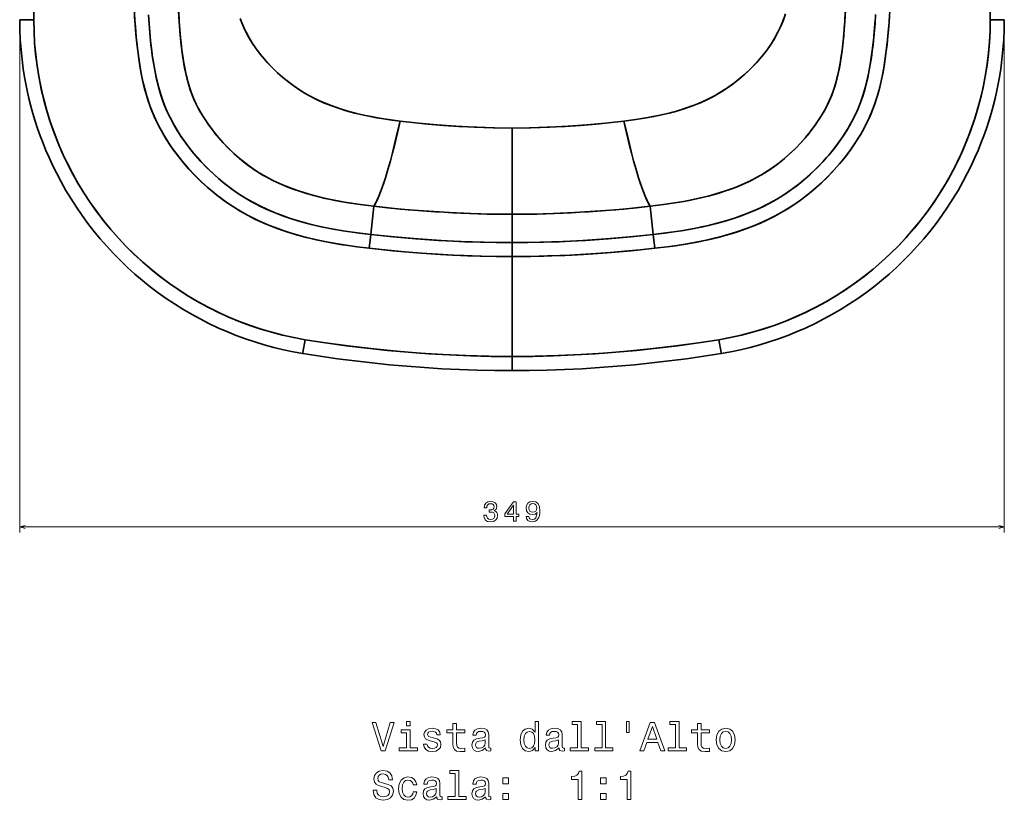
# Model space of a CAD drawing. Extents: x 420 to 1829, y -6 to 1573.
# Tile 1 of 6: x 420 to 769, y -6 to 271. Entities that reach past the tile are written whole.
import ezdxf

# ---------------------------------------------------------------- set-up
doc = ezdxf.new("R2010")
doc.units = 0

msp = doc.modelspace()

# ---------------------------------------------------------------- linework, layer by layer
at = {"color": 7, "lineweight": 35}
for p, q in [((424.94, 270.84), (424.94, 695.5)), ((764.06, 695.5), (764.06, 270.84)), ((594.5, 201.84), (594.5, 232.42)), ((594.5, 232.42), (594.5, 201.84)), ((594.5, 186.87), (594.5, 151.42)), ((594.5, 151.42), (594.5, 186.87))]:
    msp.add_line(p, q, dxfattribs=at)
at = {"color": 7, "lineweight": 35, "ltscale": 0.124994}
for p, q in [((419.94, 270.84), (424.94, 270.84)), ((764.06, 270.84), (769.06, 270.84))]:
    msp.add_line(p, q, dxfattribs=at)
at = {"color": 7, "lineweight": 13}
for p, q in [((419.94, 268.84), (419.94, 89.01)), ((769.06, 268.84), (769.06, 89.01)), ((419.94, 91.01), (769.06, 91.01))]:
    msp.add_line(p, q, dxfattribs=at)
at = {"color": 7, "lineweight": 35, "ltscale": 0.25184}
for p, q in [((544.41, 194.68), (545.54, 204.69)), ((644.59, 194.68), (643.46, 204.69))]:
    msp.add_line(p, q, dxfattribs=at)
at = {"color": 7, "lineweight": 35, "ltscale": 0.251841}
for p, q in [((545.54, 204.69), (544.41, 194.68)), ((643.46, 204.69), (644.59, 194.68))]:
    msp.add_line(p, q, dxfattribs=at)
at = {"color": 7, "lineweight": 35, "ltscale": 0.251126}
msp.add_line((594.5, 201.84), (594.5, 191.79), dxfattribs=at)
msp.add_line((594.5, 201.84), (594.5, 191.79), dxfattribs=at)
at = {"color": 7, "lineweight": 35, "ltscale": 0.123124}
for p, q in [((544.41, 194.68), (543.87, 189.79)), ((645.13, 189.79), (644.59, 194.68))]:
    msp.add_line(p, q, dxfattribs=at)
at = {"color": 7, "lineweight": 35, "ltscale": 0.12307}
for p, q in [((543.87, 189.79), (544.41, 194.68)), ((644.59, 194.68), (645.13, 189.79))]:
    msp.add_line(p, q, dxfattribs=at)
at = {"color": 7, "lineweight": 35, "ltscale": 0.123101}
for p, q in [((594.5, 191.79), (594.5, 186.87)), ((594.5, 186.87), (594.5, 191.79))]:
    msp.add_line(p, q, dxfattribs=at)
at = {"color": 7, "lineweight": 35, "ltscale": 0.000117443}
msp.add_line((520.34, 152.53), (520.34, 152.53), dxfattribs=at)
msp.add_line((520.34, 152.53), (520.34, 152.53), dxfattribs=at)
at = {"color": 7, "lineweight": 35, "ltscale": 0.125}
for p, q in [((594.5, 146.42), (594.5, 151.42)), ((594.5, 151.42), (594.5, 146.42))]:
    msp.add_line(p, q, dxfattribs=at)
at = {"color": 7, "lineweight": 35}
for points in [[(477.11, 423.35), (476.3, 341.11), (476.05, 314.41), (475.95, 301.69), (475.92, 293.79), (475.93, 289.81), (476.02, 282.26), (476.13, 278.05), (476.3, 273.87), (476.5, 270.25)], [(476.5, 270.25), (476.31, 273.64), (476.17, 277.02), (476.06, 280.62), (475.99, 284.22), (475.94, 288.76), (475.92, 293.38), (475.96, 302.6), (476.12, 322.54), (476.62, 374.27), (477.11, 423.35)], [(712.5, 270.25), (712.69, 273.64), (712.83, 277.02), (712.94, 280.62), (713.01, 284.22), (713.06, 288.76), (713.08, 293.38), (713.04, 302.6), (712.88, 322.54), (712.38, 374.27), (711.89, 423.35)], [(712.5, 270.25), (712.72, 274.22), (712.94, 280.38), (713.04, 286.59), (713.08, 294.32), (713.03, 305), (712.87, 324.29), (712.61, 350.87), (711.89, 423.35)], [(543.87, 189.79), (539.44, 190.32), (535.73, 190.84), (532.02, 191.43), (528, 192.17), (523.72, 193.1), (521.48, 193.65), (517.86, 194.64), (514.64, 195.63), (512.37, 196.41), (508.92, 197.71), (508.55, 197.85), (505.25, 199.27), (503.61, 200.04), (501.99, 200.84), (499.44, 202.21), (497.93, 203.07), (496.45, 203.98), (494.99, 204.92), (493.55, 205.9), (491, 207.74), (489.76, 208.7), (488.14, 210.01), (486.56, 211.37), (484.34, 213.4), (482.1, 215.61), (479.96, 217.89), (478.5, 219.55), (477.09, 221.25), (475.44, 223.37), (474.53, 224.6), (472.83, 227.06), (471.13, 229.77), (469.61, 232.45), (468.69, 234.24), (467.59, 236.59), (466.86, 238.33), (466.18, 240.08), (465.38, 242.42), (464.65, 244.86), (464.25, 246.36), (463.53, 249.4), (462.92, 252.44), (462.5, 254.84), (462.14, 257.2), (461.6, 261.45), (461.16, 265.7), (460.76, 270.82), (460.44, 276.76)], [(728.53, 276.07), (728.18, 270.01), (727.79, 265.19), (727.47, 262.06), (727.1, 258.93), (726.53, 255.05), (726.05, 252.26), (725.4, 249.09), (724.64, 245.93), (723.98, 243.59), (723.14, 240.97), (722.08, 238.16), (721.35, 236.45), (720.57, 234.76), (719.58, 232.8), (718.01, 230), (717.06, 228.45), (716.08, 226.93), (714.57, 224.74), (712.79, 222.35), (711.55, 220.81), (709.72, 218.65), (707.82, 216.57), (706.08, 214.78), (704.28, 213.04), (702.38, 211.32), (700.86, 210.01), (699.3, 208.75), (696.79, 206.85), (694.45, 205.21), (692.04, 203.67), (689.94, 202.42), (687.8, 201.25), (685.95, 200.31), (683.26, 199.05), (680.54, 197.89), (678.35, 197.03), (674.83, 195.79), (672.22, 194.96), (669.92, 194.29), (667.62, 193.67), (664.03, 192.81), (659.68, 191.92), (656.62, 191.37), (653.09, 190.81), (649.56, 190.32), (645.13, 189.79)], [(544.41, 194.68), (539.67, 195.26), (535.35, 195.88), (531.05, 196.6), (526.96, 197.42), (523.28, 198.27), (519.94, 199.17), (516.62, 200.17), (513.51, 201.23), (510.55, 202.36), (507.79, 203.53), (505.07, 204.8), (502.56, 206.11), (500.02, 207.57), (497.54, 209.13), (495.14, 210.8), (493.51, 212.02), (491.35, 213.75), (489.25, 215.57), (487.22, 217.46), (485.54, 219.13), (483.92, 220.85), (482.35, 222.62), (480.54, 224.82), (478.84, 227.05), (477.23, 229.34), (475.76, 231.62), (474.43, 233.9), (473.24, 236.15), (472.15, 238.46), (471.21, 240.7), (470.6, 242.35), (470.04, 244.03), (469.51, 245.77), (469.04, 247.52), (468.32, 250.54), (467.72, 253.57), (467.34, 255.74), (466.97, 258.18), (466.65, 260.63), (466.34, 263.4), (466.07, 266.17), (465.8, 269.35), (465.59, 272.52)], [(634.21, 234.85), (638.45, 235.42), (642.69, 236.1), (644.79, 236.49), (646.89, 236.93), (650.24, 237.72), (652.07, 238.21), (653.89, 238.74), (655.55, 239.26), (657.19, 239.82), (659.46, 240.67), (661.7, 241.59), (663.9, 242.61), (666.16, 243.77), (668.25, 244.97), (670.3, 246.27), (672.29, 247.65), (674.2, 249.11), (675.65, 250.29), (677.05, 251.52), (679.11, 253.46), (681.07, 255.5), (682.94, 257.63), (684.69, 259.85), (686.03, 261.73), (687.29, 263.69), (688.44, 265.69), (689.38, 267.57), (690, 268.98), (690.59, 270.41), (691.49, 272.89)], [(723.42, 272.66), (723.22, 269.64), (722.77, 264.48), (722.26, 259.92), (721.67, 255.83), (721.03, 252.21), (720.35, 249.1), (719.56, 246.01), (718.74, 243.34), (717.88, 240.93), (716.96, 238.71), (716.23, 237.1), (715.44, 235.52), (714.57, 233.91), (713.66, 232.33), (712.66, 230.7), (711.61, 229.1), (710.47, 227.48), (709.29, 225.89), (708.03, 224.28), (706.72, 222.7), (704.59, 220.32), (702.37, 218.04), (700.06, 215.85), (697.65, 213.75), (695.45, 211.99), (693.21, 210.34), (690.93, 208.79), (688.6, 207.34), (686.85, 206.34), (685.07, 205.38), (682.61, 204.17), (680.1, 203.04), (677.55, 202), (675.47, 201.22), (673.38, 200.5), (670.34, 199.54), (667.27, 198.67), (664.18, 197.9), (661.68, 197.34), (659.16, 196.83), (654.59, 196.03), (650.01, 195.35), (644.59, 194.68)], [(419.94, 270.84), (419.99, 267.31), (420.15, 263.8), (420.41, 260.28), (420.77, 256.78), (421.23, 253.29), (421.8, 249.81), (422.47, 246.35), (423.24, 242.91), (423.91, 240.22), (424.65, 237.55), (425.45, 234.9), (426.31, 232.26), (427.23, 229.65), (428.22, 227.06), (429.26, 224.49), (430.36, 221.94), (431.62, 219.21), (432.95, 216.51), (434.59, 213.4), (436.32, 210.33), (438.14, 207.32), (440.04, 204.36), (442.04, 201.46), (444.11, 198.62), (446.27, 195.85), (448.51, 193.14), (450.82, 190.49), (453.21, 187.92), (455.68, 185.41), (458.21, 182.98), (460.82, 180.63), (463.49, 178.35), (466.23, 176.16), (469.03, 174.04), (471.9, 172.01), (474.82, 170.06), (477.79, 168.2), (480.82, 166.42), (483.9, 164.74), (487.03, 163.14), (490.2, 161.64), (493.42, 160.23), (496.67, 158.92), (499.96, 157.7), (503.29, 156.58), (506.64, 155.56), (510.03, 154.63), (513.44, 153.81), (516.88, 153.08), (520.33, 152.46)], [(521.14, 157.39), (517.17, 158.12), (513.22, 158.99), (509.3, 160), (505.43, 161.15), (501.6, 162.43), (497.81, 163.84), (494.08, 165.39), (490.4, 167.07), (486.78, 168.87), (483.23, 170.81), (479.75, 172.86), (476.34, 175.04), (473.02, 177.33), (469.77, 179.74), (466.62, 182.26), (463.55, 184.89), (460.58, 187.63), (457.7, 190.47), (454.93, 193.41), (452.26, 196.44), (449.7, 199.57), (447.25, 202.78), (444.91, 206.08), (442.7, 209.46), (440.6, 212.92), (438.62, 216.44), (436.78, 220.03), (435.05, 223.69), (433.46, 227.4), (432, 231.17), (430.67, 234.98), (429.48, 238.85), (428.43, 242.75), (427.51, 246.68), (426.73, 250.64), (426.09, 254.63), (425.59, 258.64), (425.23, 262.66), (425.02, 266.7), (424.94, 270.84)], [(424.94, 270.84), (425.02, 266.7), (425.24, 262.57), (425.61, 258.45), (426.13, 254.34), (426.8, 250.26), (427.61, 246.2), (428.57, 242.17), (429.68, 238.18), (430.92, 234.24), (432.31, 230.34), (433.84, 226.49), (435.38, 222.96), (437.05, 219.49), (438.83, 216.07), (440.72, 212.71), (442.72, 209.42), (444.92, 206.07), (447.23, 202.8), (449.66, 199.62), (452.19, 196.52), (454.84, 193.51), (457.58, 190.59), (460.42, 187.77), (463.36, 185.06), (466.39, 182.44), (469.52, 179.94), (472.72, 177.54), (476.01, 175.26), (479.37, 173.09), (482.81, 171.04), (486.4, 169.07), (490.05, 167.23), (493.77, 165.53), (497.54, 163.95), (501.37, 162.51), (505.25, 161.2), (509.17, 160.04), (513.13, 159.01), (517.12, 158.13), (521.14, 157.39)], [(460.7, 271.76), (460.95, 268.29), (461.25, 264.81), (461.56, 261.81), (461.92, 258.8), (462.3, 256.1), (462.7, 253.64), (463.16, 251.18), (463.63, 248.93), (464.27, 246.3), (464.99, 243.68), (465.82, 241.1), (466.45, 239.36), (467.13, 237.65), (467.88, 235.94), (468.68, 234.25), (469.42, 232.81), (470.19, 231.39), (471.03, 229.94), (471.89, 228.52), (473.7, 225.77), (475.62, 223.12), (477.66, 220.55), (479.79, 218.07), (482.03, 215.68), (484.36, 213.38), (486.79, 211.17), (489.27, 209.1), (491.82, 207.13), (494.41, 205.31), (497.06, 203.6), (498.85, 202.54), (500.66, 201.54), (503.54, 200.07), (506.46, 198.73), (508.56, 197.85), (510.68, 197.02), (512.93, 196.21), (515.19, 195.46), (518.47, 194.46), (521.78, 193.57), (525.11, 192.78), (529.34, 191.91), (533.59, 191.17), (536.56, 190.72), (539.52, 190.31), (543.87, 189.79)], [(465.7, 270.84), (466.04, 266.45), (466.5, 261.92), (466.77, 259.65), (467.09, 257.39), (467.71, 253.6), (468.36, 250.37), (469.13, 247.15), (469.93, 244.37), (470.78, 241.86), (471.54, 239.89), (472.37, 237.95), (473.14, 236.35), (473.97, 234.75), (474.84, 233.17), (475.81, 231.55), (476.82, 229.95), (478.33, 227.76), (479.91, 225.62), (481.58, 223.54), (482.94, 221.95), (484.34, 220.39), (486.32, 218.34), (488.38, 216.37), (490.49, 214.48), (492.67, 212.68), (494.89, 210.99), (497.16, 209.39), (499.46, 207.91), (501.81, 206.52), (503.57, 205.57), (505.36, 204.66), (508.19, 203.35), (511.07, 202.15), (513.08, 201.38), (515.22, 200.63), (518.56, 199.57), (521.94, 198.62), (524.36, 198.01), (526.79, 197.45), (529.36, 196.92), (531.95, 196.44), (534.5, 196.01), (537.06, 195.62), (540.28, 195.18), (544.41, 194.68)], [(476.5, 270.25), (476.87, 265.39), (477.15, 262.6), (477.46, 259.93), (477.83, 257.28), (478.23, 254.9), (478.7, 252.49), (479.27, 250), (479.66, 248.53), (480.43, 246.02), (481.22, 243.86), (481.98, 242.08), (482.55, 240.86), (483.16, 239.66), (484.24, 237.71), (484.76, 236.85), (486.14, 234.69), (487.42, 232.86), (488.84, 230.99), (490.39, 229.11), (492.14, 227.14), (493.96, 225.25), (495.85, 223.43), (497.82, 221.69), (499.87, 220.04), (501.86, 218.55), (503.88, 217.18), (505.94, 215.89), (507.79, 214.85), (509.92, 213.75), (512.08, 212.73), (514.29, 211.79), (516.18, 211.05), (518.1, 210.35), (519.85, 209.77), (521.61, 209.22), (525.16, 208.23), (528.22, 207.48), (530.85, 206.92), (533.29, 206.45), (535.73, 206.03), (540.62, 205.3), (545.54, 204.69)], [(545.54, 204.69), (540.75, 205.28), (535.98, 205.99), (533.6, 206.4), (531.24, 206.84), (527.51, 207.65), (524.07, 208.51), (520.67, 209.51), (517.31, 210.63), (515.65, 211.25), (514, 211.91), (511.84, 212.84), (509.7, 213.85), (507.61, 214.95), (505.41, 216.21), (503.33, 217.54), (501.3, 218.96), (499.33, 220.46), (497.86, 221.66), (496.42, 222.92), (494.14, 225.07), (491.96, 227.33), (489.89, 229.69), (488.88, 230.94), (487.9, 232.21), (487, 233.45), (486.13, 234.7), (484.77, 236.82), (483.62, 238.81), (482.55, 240.86), (481.59, 242.96), (480.75, 245.1), (480.24, 246.6), (479.77, 248.12), (479.34, 249.73), (478.95, 251.34), (478.55, 253.19), (478.2, 255.05), (477.85, 257.17), (477.54, 259.31), (477.23, 261.86), (476.96, 264.43), (476.71, 267.34), (476.5, 270.25)], [(554.79, 234.86), (549.93, 235.54), (547.52, 235.92), (545.12, 236.35), (541.95, 236.99), (538.83, 237.71), (535.75, 238.54), (532.94, 239.42), (530.29, 240.37), (527.71, 241.41), (525.17, 242.58), (522.69, 243.87), (520.27, 245.29), (517.92, 246.82), (515.48, 248.59), (513.13, 250.48), (510.89, 252.49), (508.75, 254.6), (507.72, 255.69), (506.72, 256.81), (505.23, 258.62), (503.81, 260.49), (502.49, 262.43), (501.27, 264.44), (500.22, 266.37), (499.29, 268.32), (498.68, 269.76), (498.1, 271.23)], [(498.23, 270.88), (498.77, 269.51), (499.76, 267.28), (500.61, 265.62), (501.54, 263.98), (502.54, 262.37), (503.33, 261.21), (504.15, 260.07), (505.81, 257.94), (507.57, 255.9), (509.43, 253.93), (511.37, 252.05), (513.27, 250.36), (515.23, 248.77), (517.22, 247.29), (519.28, 245.89), (521.39, 244.59), (522.96, 243.7), (524.57, 242.87), (525.98, 242.19), (527.42, 241.54), (530.33, 240.36), (533.29, 239.31), (536.3, 238.39), (539.34, 237.57), (541.55, 237.05), (543.77, 236.58), (546.43, 236.08), (549.09, 235.64), (551.94, 235.22), (554.79, 234.85)], [(634.21, 234.86), (639.07, 235.54), (641.48, 235.92), (643.88, 236.35), (647.05, 236.99), (650.17, 237.71), (653.25, 238.54), (656.06, 239.42), (658.71, 240.37), (661.29, 241.41), (663.83, 242.58), (666.31, 243.87), (668.73, 245.29), (671.08, 246.82), (673.52, 248.59), (675.87, 250.48), (678.11, 252.49), (680.25, 254.6), (681.28, 255.69), (682.28, 256.81), (683.77, 258.62), (685.19, 260.49), (686.51, 262.43), (687.73, 264.44), (688.78, 266.37), (689.71, 268.32), (690.32, 269.76), (690.9, 271.23)], [(643.46, 204.69), (648.25, 205.28), (653.02, 205.99), (655.4, 206.4), (657.76, 206.84), (661.49, 207.65), (664.93, 208.51), (668.33, 209.51), (671.69, 210.63), (673.35, 211.25), (675, 211.91), (677.16, 212.84), (679.3, 213.85), (681.39, 214.95), (683.59, 216.21), (685.67, 217.54), (687.7, 218.96), (689.67, 220.46), (691.14, 221.66), (692.58, 222.92), (694.86, 225.07), (697.04, 227.33), (699.11, 229.69), (700.12, 230.94), (701.1, 232.21), (702, 233.45), (702.87, 234.7), (704.23, 236.82), (705.38, 238.81), (706.45, 240.86), (707.41, 242.96), (708.25, 245.1), (708.76, 246.6), (709.23, 248.12), (709.66, 249.73), (710.05, 251.34), (710.45, 253.19), (710.8, 255.05), (711.15, 257.17), (711.46, 259.31), (711.77, 261.86), (712.04, 264.43), (712.29, 267.34), (712.5, 270.25)], [(643.46, 204.69), (648.22, 205.28), (652.97, 205.98), (655.34, 206.39), (657.7, 206.83), (661.39, 207.62), (664.08, 208.29), (667.49, 209.25), (670.86, 210.34), (673.7, 211.39), (676.17, 212.4), (678.6, 213.51), (680.97, 214.72), (682.95, 215.83), (685.03, 217.12), (687.06, 218.5), (689.06, 219.98), (691.1, 221.63), (693.07, 223.36), (694.97, 225.18), (696.8, 227.07), (698.55, 229.03), (700.25, 231.1), (701.62, 232.91), (702.64, 234.36), (703.46, 235.59), (704.25, 236.85), (705.29, 238.65), (706.38, 240.73), (707, 242.02), (707.88, 244.12), (708.52, 245.85), (708.92, 247.11), (709.3, 248.38), (709.73, 249.99), (710.39, 252.89), (710.99, 256.16), (711.19, 257.43), (711.53, 259.85), (711.82, 262.3), (712.1, 265.06), (712.33, 267.82), (712.5, 270.25)], [(723.3, 270.84), (722.96, 266.45), (722.5, 261.92), (722.23, 259.65), (721.91, 257.39), (721.29, 253.6), (720.64, 250.37), (719.87, 247.15), (719.07, 244.37), (718.22, 241.86), (717.46, 239.89), (716.63, 237.95), (715.86, 236.35), (715.03, 234.75), (714.16, 233.17), (713.19, 231.55), (712.18, 229.95), (710.67, 227.76), (709.09, 225.62), (707.42, 223.54), (706.06, 221.95), (704.66, 220.39), (702.68, 218.34), (700.62, 216.37), (698.51, 214.48), (696.33, 212.68), (694.11, 210.99), (691.84, 209.39), (689.54, 207.91), (687.19, 206.52), (685.43, 205.57), (683.64, 204.66), (680.81, 203.35), (677.93, 202.15), (675.92, 201.38), (673.78, 200.63), (670.44, 199.57), (667.06, 198.62), (664.64, 198.01), (662.21, 197.45), (659.64, 196.92), (657.05, 196.44), (654.5, 196.01), (651.94, 195.62), (648.72, 195.18), (644.59, 194.68)], [(645.13, 189.79), (649.5, 190.31), (652.43, 190.71), (656.89, 191.41), (661.34, 192.24), (665.23, 193.09), (669.1, 194.06), (671.51, 194.75), (673.91, 195.49), (677.25, 196.63), (680.55, 197.89), (682.59, 198.75), (684.62, 199.67), (687.45, 201.07), (690.22, 202.58), (692.9, 204.2), (695.51, 205.94), (697.24, 207.18), (698.94, 208.47), (700.63, 209.82), (702.27, 211.22), (704.44, 213.19), (706.53, 215.23), (708.55, 217.35), (710.68, 219.76), (712.72, 222.26), (714.65, 224.85), (716.47, 227.52), (718.17, 230.27), (718.98, 231.69), (719.75, 233.14), (720.47, 234.57), (721.15, 236.01), (721.89, 237.71), (722.57, 239.42), (723.44, 241.88), (724.21, 244.37), (724.88, 246.89), (725.39, 249.03), (725.86, 251.3), (726.32, 253.77), (726.72, 256.25), (727.1, 258.98), (727.65, 263.72), (728.07, 268.45), (728.32, 272.21)], [(667.86, 157.39), (671.84, 158.12), (675.78, 158.99), (679.7, 160), (683.57, 161.15), (687.41, 162.43), (691.2, 163.85), (694.93, 165.39), (698.61, 167.07), (702.23, 168.88), (705.78, 170.81), (709.26, 172.87), (712.66, 175.04), (715.99, 177.34), (719.31, 179.81), (722.55, 182.39), (725.68, 185.1), (728.72, 187.91), (731.65, 190.83), (734.48, 193.86), (737.2, 196.98), (739.8, 200.2), (742.29, 203.52), (744.65, 206.92), (746.89, 210.4), (748.98, 213.92), (750.94, 217.5), (752.77, 221.16), (754.47, 224.87), (756.04, 228.65), (757.47, 232.48), (758.71, 236.19), (759.83, 239.93), (760.81, 243.72), (761.67, 247.53), (762.4, 251.38), (763, 255.24), (763.46, 259.12), (763.79, 263.02), (763.99, 266.93), (764.06, 270.84)], [(764.06, 270.84), (763.99, 266.8), (763.77, 262.76), (763.42, 258.74), (762.93, 254.73), (762.29, 250.74), (761.51, 246.78), (760.6, 242.84), (759.55, 238.94), (758.36, 235.08), (757.03, 231.26), (755.57, 227.49), (753.99, 223.78), (752.27, 220.12), (750.42, 216.53), (748.45, 213), (746.35, 209.54), (744.14, 206.16), (741.81, 202.86), (739.36, 199.64), (736.8, 196.51), (734.14, 193.48), (731.37, 190.54), (728.49, 187.69), (725.52, 184.96), (722.46, 182.32), (719.3, 179.8), (716.06, 177.39), (712.74, 175.09), (709.33, 172.91), (705.85, 170.85), (702.3, 168.92), (698.69, 167.11), (695.01, 165.43), (691.28, 163.88), (687.5, 162.46), (683.66, 161.18), (679.79, 160.03), (675.87, 159.01), (671.93, 158.14), (667.86, 157.39)], [(769.06, 270.84), (769.01, 267.31), (768.85, 263.8), (768.59, 260.28), (768.23, 256.78), (767.77, 253.29), (767.2, 249.81), (766.53, 246.35), (765.76, 242.91), (765.09, 240.22), (764.35, 237.55), (763.55, 234.9), (762.69, 232.26), (761.77, 229.65), (760.78, 227.06), (759.74, 224.49), (758.64, 221.94), (757.38, 219.21), (756.05, 216.51), (754.41, 213.4), (752.68, 210.33), (750.86, 207.32), (748.96, 204.36), (746.96, 201.46), (744.89, 198.62), (742.73, 195.85), (740.49, 193.14), (738.18, 190.49), (735.79, 187.92), (733.32, 185.41), (730.79, 182.98), (728.18, 180.63), (725.51, 178.35), (722.77, 176.16), (719.97, 174.04), (717.1, 172.01), (714.18, 170.06), (711.21, 168.2), (708.18, 166.42), (705.1, 164.74), (701.97, 163.14), (698.8, 161.64), (695.58, 160.23), (692.33, 158.92), (689.04, 157.7), (685.71, 156.58), (682.36, 155.56), (678.97, 154.63), (675.56, 153.81), (672.12, 153.08), (668.67, 152.46)], [(554.79, 234.85), (553.85, 230.69), (552.9, 226.7), (552.14, 223.68), (551.38, 220.79), (550.51, 217.7), (549.64, 214.82), (548.48, 211.34), (547.89, 209.75), (547.29, 208.29), (546.71, 206.97), (546.13, 205.78), (545.54, 204.69)], [(554.79, 234.85), (553.84, 230.68), (552.89, 226.68), (552.15, 223.69), (551.39, 220.83), (550.52, 217.73), (549.64, 214.82), (549.05, 213.01), (548.46, 211.3), (547.67, 209.21), (546.87, 207.32), (546.07, 205.67), (545.54, 204.69)], [(594.5, 232.42), (588.31, 232.49), (582.04, 232.69), (575.69, 233), (570.2, 233.36), (564.68, 233.8), (559.17, 234.35), (554.79, 234.86)], [(554.79, 234.85), (561.38, 234.11), (567.99, 233.52), (574.61, 233.05), (581.24, 232.71), (587.87, 232.5), (594.5, 232.42)], [(594.5, 232.42), (600.69, 232.49), (606.96, 232.69), (613.31, 233), (618.8, 233.36), (624.32, 233.8), (629.83, 234.35), (634.21, 234.86)], [(594.5, 232.42), (601.13, 232.5), (607.76, 232.71), (614.39, 233.05), (621.01, 233.52), (627.62, 234.11), (634.21, 234.85)], [(634.21, 234.85), (635.16, 230.68), (636.11, 226.68), (636.85, 223.69), (637.61, 220.83), (638.48, 217.73), (639.36, 214.82), (639.95, 213.01), (640.54, 211.3), (641.33, 209.21), (642.13, 207.32), (642.93, 205.67), (643.46, 204.69)], [(634.21, 234.85), (635.15, 230.69), (636.1, 226.7), (636.86, 223.68), (637.62, 220.79), (638.49, 217.7), (639.36, 214.82), (640.52, 211.34), (641.11, 209.75), (641.71, 208.29), (642.29, 206.97), (642.87, 205.78), (643.46, 204.69)], [(594.5, 201.84), (587.12, 201.91), (579.74, 202.11), (572.38, 202.44), (565.03, 202.9), (557.7, 203.47), (550.38, 204.17), (545.54, 204.69)], [(594.5, 201.84), (601.88, 201.91), (609.26, 202.11), (616.62, 202.44), (623.97, 202.9), (631.3, 203.47), (638.62, 204.17), (643.46, 204.69)], [(594.5, 191.79), (588.92, 191.83), (583.35, 191.94), (577.77, 192.13), (573.59, 192.31), (569.41, 192.54), (561.07, 193.1), (552.73, 193.82), (544.41, 194.68)], [(544.41, 194.68), (552.4, 193.85), (560.4, 193.16), (568.41, 192.6), (576.43, 192.18), (584.46, 191.91), (589.48, 191.82), (594.5, 191.79)], [(644.59, 194.68), (636.6, 193.85), (628.6, 193.16), (620.59, 192.6), (612.57, 192.18), (604.54, 191.91), (599.52, 191.82), (594.5, 191.79)], [(644.59, 194.68), (636.27, 193.82), (627.93, 193.1), (619.59, 192.54), (615.41, 192.31), (611.23, 192.13), (605.65, 191.94), (600.08, 191.83), (594.5, 191.79)], [(594.5, 186.87), (589.21, 186.9), (583.73, 187.01), (578.74, 187.16), (573.65, 187.38), (568.04, 187.69), (562.46, 188.06), (556.34, 188.55), (550.46, 189.09), (543.87, 189.79)], [(543.87, 189.79), (552.27, 188.92), (560.7, 188.2), (569.14, 187.62), (573.36, 187.4), (577.58, 187.21), (583.22, 187.02), (588.86, 186.91), (594.5, 186.87)], [(594.5, 186.87), (600.14, 186.91), (605.78, 187.02), (611.42, 187.21), (615.64, 187.4), (619.86, 187.62), (628.3, 188.2), (636.73, 188.92), (645.13, 189.79)], [(645.13, 189.79), (639.89, 189.23), (634.43, 188.71), (629.48, 188.29), (624.39, 187.91), (618.8, 187.56), (613.21, 187.28), (607.06, 187.06), (601.14, 186.92), (594.5, 186.87)], [(520.34, 152.53), (520.34, 152.49), (520.33, 152.47), (520.33, 152.46), (520.33, 152.46), (520.33, 152.46), (520.33, 152.46), (520.33, 152.46), (520.33, 152.46), (520.33, 152.46), (520.33, 152.47), (520.34, 152.49), (520.34, 152.53), (520.39, 152.8), (521.14, 157.39)], [(521.14, 157.39), (520.38, 152.8), (520.34, 152.53), (520.34, 152.49), (520.33, 152.47), (520.33, 152.46), (520.33, 152.46), (520.33, 152.46), (520.33, 152.46), (520.33, 152.46), (520.33, 152.46), (520.33, 152.46), (520.33, 152.47), (520.34, 152.49), (520.34, 152.53)], [(594.5, 151.42), (586.31, 151.49), (578.13, 151.72), (569.95, 152.09), (561.78, 152.61), (553.62, 153.28), (545.47, 154.09), (537.34, 155.05), (529.23, 156.15), (521.14, 157.39)], [(521.14, 157.39), (528.43, 156.26), (535.73, 155.25), (543.04, 154.36), (550.36, 153.58), (557.69, 152.93), (565.03, 152.38), (572.39, 151.96), (579.76, 151.66), (587.13, 151.48), (594.5, 151.42)], [(594.5, 151.42), (601.88, 151.48), (609.25, 151.66), (616.62, 151.96), (623.98, 152.39), (631.33, 152.93), (638.66, 153.59), (645.98, 154.36), (653.29, 155.26), (660.58, 156.27), (667.86, 157.39)], [(667.86, 157.39), (659.77, 156.15), (651.66, 155.05), (643.53, 154.09), (635.38, 153.28), (627.22, 152.61), (619.05, 152.09), (610.87, 151.72), (602.69, 151.49), (594.5, 151.42)], [(668.66, 152.53), (668.66, 152.49), (668.67, 152.47), (668.67, 152.46), (668.67, 152.46), (668.67, 152.46), (668.67, 152.46), (668.67, 152.46), (668.67, 152.46), (668.67, 152.46), (668.67, 152.47), (668.66, 152.49), (668.66, 152.53), (668.62, 152.8), (667.86, 157.39)], [(667.86, 157.39), (668.61, 152.8), (668.66, 152.53), (668.66, 152.49), (668.67, 152.47), (668.67, 152.46), (668.67, 152.46), (668.67, 152.46), (668.67, 152.46), (668.67, 152.46), (668.67, 152.46), (668.67, 152.46), (668.67, 152.47), (668.66, 152.49), (668.66, 152.53)], [(520.33, 152.46), (526.47, 151.5), (532.61, 150.62), (538.76, 149.83), (544.92, 149.12), (551.09, 148.49), (557.27, 147.94), (563.46, 147.48), (569.65, 147.1), (575.86, 146.8), (582.07, 146.59), (588.28, 146.46), (594.5, 146.42)], [(668.67, 152.46), (662.53, 151.5), (656.39, 150.62), (650.24, 149.83), (644.08, 149.12), (637.91, 148.49), (631.73, 147.94), (625.54, 147.48), (619.35, 147.1), (613.14, 146.8), (606.93, 146.59), (600.72, 146.46), (594.5, 146.42)]]:
    msp.add_lwpolyline(points, dxfattribs=at)
at = {"color": 7, "lineweight": 13}
for points in [[(584.49, 95.21), (584.49, 95.14), (584.65, 94.17), (585.12, 93.44), (585.87, 92.98), (586.86, 92.81), (587.91, 92.98), (588.69, 93.42), (589.2, 94.13), (589.38, 95.04), (589.3, 95.63), (589.08, 96.12), (588.71, 96.49), (588.23, 96.76), (588.88, 97.31), (589.12, 98.17), (588.96, 98.96), (588.53, 99.56), (587.82, 99.93), (586.86, 100.06), (585.95, 99.9), (585.25, 99.45), (584.8, 98.75), (584.65, 97.81), (584.65, 97.74), (585.55, 97.74), (585.63, 98.39), (585.89, 98.85), (586.31, 99.13), (586.91, 99.23), (587.43, 99.15), (587.81, 98.94), (588.05, 98.6), (588.14, 98.13), (588.05, 97.64), (587.8, 97.31), (587.38, 97.1), (586.81, 97.04), (586.41, 97.05), (586.41, 96.26), (586.91, 96.28), (587.54, 96.19), (588.02, 95.94), (588.3, 95.55), (588.4, 95.04), (588.29, 94.45), (588, 94.02), (587.53, 93.75), (586.92, 93.65), (586.28, 93.76), (585.82, 94.06), (585.53, 94.54), (585.41, 95.21)], [(595.05, 93.01), (595.96, 93.01), (595.96, 94.74), (596.96, 94.74), (596.96, 95.55), (595.96, 95.55), (595.96, 99.86), (595.04, 99.86), (591.98, 95.63), (591.98, 94.74), (595.05, 94.74)], [(592.83, 95.55), (595.05, 98.69), (595.05, 95.55)], [(599.55, 94.74), (599.7, 93.95), (600.14, 93.33), (600.82, 92.95), (601.73, 92.81), (602.33, 92.88), (602.86, 93.06), (603.31, 93.37), (603.7, 93.82), (604, 94.37), (604.22, 95.06), (604.35, 95.84), (604.4, 96.75), (604.23, 98.17), (603.74, 99.21), (602.95, 99.84), (601.87, 100.06), (600.88, 99.88), (600.14, 99.39), (599.65, 98.65), (599.49, 97.71), (599.65, 96.74), (600.13, 96.01), (600.83, 95.54), (601.73, 95.39), (602.68, 95.58), (603.39, 96.17), (603.23, 95.05), (602.91, 94.25), (602.42, 93.78), (601.74, 93.62), (601.22, 93.7), (600.83, 93.92), (600.58, 94.27), (600.48, 94.74)], [(600.47, 97.72), (600.57, 98.35), (600.85, 98.84), (601.3, 99.15), (601.87, 99.26), (602.47, 99.15), (602.92, 98.84), (603.2, 98.36), (603.31, 97.73), (603.2, 97.09), (602.92, 96.62), (602.46, 96.33), (601.84, 96.23), (601.29, 96.33), (600.85, 96.62), (600.57, 97.08)], [(551.34, 21.64), (548.84, 13.12), (546.26, 21.64), (544.89, 21.64), (548.12, 11.62), (549.56, 11.62), (552.71, 21.64)], [(558.45, 21.97), (557.11, 21.97), (557.11, 20.53), (558.45, 20.53)], [(573.58, 18.02), (573.58, 14.15), (573.66, 12.89), (574.07, 12.03), (574.87, 11.52), (576.24, 11.35), (577.74, 11.42), (577.74, 12.52), (576.65, 12.43), (575.65, 12.55), (575.12, 12.91), (574.89, 13.51), (574.85, 14.36), (574.85, 18.02), (577.74, 18.02), (577.74, 19.1), (574.85, 19.1), (574.85, 21.36), (573.58, 21.36), (573.58, 19.1), (571.39, 19.1), (571.39, 18.02)], [(602.66, 12.82), (602.66, 11.62), (603.92, 11.62), (603.92, 21.97), (602.67, 21.97), (602.67, 18.18), (601.7, 19.27), (601.11, 19.53), (600.44, 19.63), (599.21, 19.35), (598.26, 18.54), (597.64, 17.24), (597.43, 15.5), (597.64, 13.76), (598.26, 12.44), (599.21, 11.62), (600.44, 11.35), (601.11, 11.45), (601.72, 11.71)], [(617.77, 20.9), (617.77, 12.69), (615.16, 12.69), (615.16, 11.62), (621.63, 11.62), (621.63, 12.69), (619.04, 12.69), (619.04, 21.97), (615.78, 21.97), (615.78, 20.9)], [(626.45, 20.9), (626.45, 12.69), (623.84, 12.69), (623.84, 11.62), (630.31, 11.62), (630.31, 12.69), (627.71, 12.69), (627.71, 21.97), (624.46, 21.97), (624.46, 20.9)], [(635.11, 21.98), (635.11, 18.06), (636.07, 18.06), (636.07, 21.98)], [(639.87, 11.62), (641.2, 11.62), (642.25, 14.56), (646.24, 14.56), (647.3, 11.62), (648.65, 11.62), (644.99, 21.64), (643.52, 21.64)], [(652.47, 20.9), (652.47, 12.69), (649.86, 12.69), (649.86, 11.62), (656.33, 11.62), (656.33, 12.69), (653.74, 12.69), (653.74, 21.97), (650.48, 21.97), (650.48, 20.9)], [(660.32, 18.02), (660.32, 14.15), (660.41, 12.89), (660.81, 12.03), (661.62, 11.52), (662.99, 11.35), (664.49, 11.42), (664.49, 12.52), (663.39, 12.43), (662.4, 12.55), (661.86, 12.91), (661.63, 13.51), (661.59, 14.36), (661.59, 18.02), (664.49, 18.02), (664.49, 19.1), (661.59, 19.1), (661.59, 21.36), (660.32, 21.36), (660.32, 19.1), (658.13, 19.1), (658.13, 18.02)], [(558.4, 12.69), (558.4, 19.1), (555.15, 19.1), (555.15, 18.02), (557.14, 18.02), (557.14, 12.69), (554.54, 12.69), (554.54, 11.62), (561.03, 11.62), (561.03, 12.69)], [(566.99, 16.13), (565.77, 16.42), (564.86, 16.75), (564.56, 17.43), (564.64, 17.91), (564.95, 18.25), (565.44, 18.47), (566.14, 18.55), (566.82, 18.47), (567.35, 18.21), (567.7, 17.82), (567.84, 17.3), (569.08, 17.3), (569.08, 17.33), (568.87, 18.27), (568.28, 19), (567.35, 19.46), (566.14, 19.63), (564.92, 19.46), (564.02, 18.99), (563.46, 18.28), (563.29, 17.39), (563.42, 16.52), (563.82, 15.92), (564.49, 15.49), (565.45, 15.18), (566.86, 14.84), (567.73, 14.48), (567.96, 14.19), (568.04, 13.76), (567.91, 13.22), (567.57, 12.82), (567.01, 12.56), (566.26, 12.47), (565.47, 12.56), (564.89, 12.86), (564.5, 13.35), (564.34, 14.03), (563.12, 14.03), (563.32, 12.88), (563.91, 12.04), (564.85, 11.54), (566.14, 11.35), (567.5, 11.54), (568.49, 12.04), (569.1, 12.85), (569.31, 13.9), (569.15, 14.81), (568.71, 15.43), (567.97, 15.83)], [(585.15, 12.63), (585.15, 12.59), (585.22, 12.1), (585.44, 11.75), (586.34, 11.48), (587.05, 11.59), (587.05, 12.57), (586.75, 12.53), (586.34, 12.72), (586.27, 13.29), (586.27, 17.3), (586.1, 18.32), (585.6, 19.04), (584.72, 19.48), (583.48, 19.63), (582.27, 19.46), (581.37, 18.97), (580.81, 18.21), (580.62, 17.2), (580.62, 17.11), (581.76, 17.11), (581.86, 17.72), (582.18, 18.15), (582.7, 18.41), (583.43, 18.51), (584.14, 18.44), (584.64, 18.22), (584.95, 17.85), (585.05, 17.33), (584.99, 16.72), (584.76, 16.42), (584.18, 16.28), (583.1, 16.16), (581.86, 15.9), (580.98, 15.44), (580.47, 14.72), (580.31, 13.66), (580.45, 12.7), (580.9, 12), (581.62, 11.55), (582.61, 11.39), (583.95, 11.7)], [(600.65, 18.5), (601.49, 18.29), (602.12, 17.73), (602.5, 16.8), (602.64, 15.5), (602.5, 14.19), (602.12, 13.25), (601.49, 12.68), (600.65, 12.49), (599.86, 12.68), (599.26, 13.25), (598.85, 14.2), (598.72, 15.5), (598.85, 16.78), (599.26, 17.72), (599.86, 18.29)], [(611.17, 12.63), (611.17, 12.59), (611.24, 12.1), (611.46, 11.75), (612.37, 11.48), (613.07, 11.59), (613.07, 12.57), (612.77, 12.53), (612.37, 12.72), (612.3, 13.29), (612.3, 17.3), (612.12, 18.32), (611.62, 19.04), (610.74, 19.48), (609.5, 19.63), (608.29, 19.46), (607.4, 18.97), (606.83, 18.21), (606.65, 17.2), (606.65, 17.11), (607.79, 17.11), (607.89, 17.72), (608.2, 18.15), (608.72, 18.41), (609.46, 18.51), (610.16, 18.44), (610.67, 18.22), (610.97, 17.85), (611.07, 17.33), (611.01, 16.72), (610.78, 16.42), (610.21, 16.28), (609.13, 16.16), (607.89, 15.9), (607.01, 15.44), (606.49, 14.72), (606.33, 13.66), (606.47, 12.7), (606.92, 12), (607.64, 11.55), (608.64, 11.39), (609.98, 11.7)], [(642.71, 15.79), (644.26, 20.2), (645.8, 15.79)], [(666.92, 15.49), (667.15, 13.73), (667.81, 12.43), (668.87, 11.62), (670.28, 11.35), (671.68, 11.62), (672.73, 12.42), (673.39, 13.71), (673.64, 15.49), (673.39, 17.24), (672.73, 18.55), (671.68, 19.35), (670.28, 19.63), (668.87, 19.35), (667.81, 18.54), (667.15, 17.24)], [(668.22, 15.5), (668.35, 16.8), (668.75, 17.73), (669.4, 18.31), (670.28, 18.51), (671.14, 18.31), (671.79, 17.75), (672.19, 16.8), (672.34, 15.5), (672.19, 14.19), (671.79, 13.24), (671.14, 12.66), (670.28, 12.47), (669.4, 12.66), (668.75, 13.24), (668.35, 14.19)], [(585, 14.33), (584.83, 13.58), (584.37, 13.01), (583.68, 12.63), (582.83, 12.5), (582.28, 12.57), (581.89, 12.8), (581.65, 13.21), (581.57, 13.77), (581.63, 14.27), (581.86, 14.63), (582.79, 15.04), (583.95, 15.21), (585, 15.56)], [(611.03, 14.33), (610.85, 13.58), (610.39, 13.01), (609.7, 12.63), (608.85, 12.5), (608.3, 12.57), (607.91, 12.8), (607.67, 13.21), (607.6, 13.77), (607.66, 14.27), (607.89, 14.63), (608.81, 15.04), (609.98, 15.21), (611.03, 15.56)], [(546.56, -2.35), (545.25, -2.35), (545.54, -3.88), (546.26, -5), (547.37, -5.68), (548.87, -5.93), (550.35, -5.7), (551.46, -5.06), (552.17, -4.07), (552.43, -2.76), (552.21, -1.58), (551.6, -0.81), (550.62, -0.31), (549.31, 0.07), (548.19, 0.34), (547.45, 0.66), (547.04, 1.12), (546.91, 1.84), (547.04, 2.49), (547.41, 2.98), (547.99, 3.31), (548.78, 3.42), (549.59, 3.28), (550.22, 2.89), (550.64, 2.24), (550.84, 1.36), (552.15, 1.36), (552.15, 1.39), (551.92, 2.75), (551.24, 3.76), (550.18, 4.39), (548.74, 4.61), (547.44, 4.39), (546.43, 3.78), (545.78, 2.85), (545.55, 1.64), (545.74, 0.56), (546.29, -0.18), (547.15, -0.67), (548.33, -1.04), (549.5, -1.37), (550.38, -1.69), (550.91, -2.15), (551.1, -2.9), (550.93, -3.66), (550.48, -4.24), (549.8, -4.6), (548.92, -4.72), (547.94, -4.56), (547.19, -4.1), (546.72, -3.35)], [(574.4, 3.63), (574.4, -4.59), (571.79, -4.59), (571.79, -5.65), (578.26, -5.65), (578.26, -4.59), (575.67, -4.59), (575.67, 4.69), (572.41, 4.69), (572.41, 3.63)], [(617.97, -5.65), (619.28, -5.65), (619.28, 4.42), (618.3, 4.42), (618.04, 3.54), (617.53, 2.95), (616.73, 2.6), (615.64, 2.49), (615.64, 1.46), (617.97, 1.46)], [(635.32, -5.65), (636.63, -5.65), (636.63, 4.42), (635.65, 4.42), (635.39, 3.54), (634.87, 2.95), (634.08, 2.6), (632.99, 2.49), (632.99, 1.46), (635.32, 1.46)], [(559.46, -0.48), (560.71, -0.48), (560.45, 0.67), (559.83, 1.58), (558.87, 2.14), (557.61, 2.36), (556.23, 2.07), (555.18, 1.26), (554.51, -0.05), (554.28, -1.81), (554.5, -3.55), (555.15, -4.85), (556.17, -5.65), (557.57, -5.93), (558.81, -5.71), (559.77, -5.11), (560.44, -4.15), (560.72, -2.89), (559.51, -2.89), (559.3, -3.69), (558.89, -4.3), (558.32, -4.67), (557.61, -4.79), (556.73, -4.6), (556.1, -4.02), (555.71, -3.09), (555.58, -1.76), (555.71, -0.47), (556.11, 0.47), (556.76, 1.05), (557.61, 1.25), (558.36, 1.12), (558.92, 0.79), (559.3, 0.24)], [(567.8, -4.64), (567.8, -4.69), (567.87, -5.18), (568.09, -5.52), (569, -5.8), (569.7, -5.68), (569.7, -4.7), (569.4, -4.75), (569, -4.56), (568.92, -3.98), (568.92, 0.02), (568.75, 1.05), (568.25, 1.77), (567.37, 2.2), (566.13, 2.36), (564.92, 2.19), (564.02, 1.7), (563.46, 0.93), (563.28, -0.08), (563.28, -0.16), (564.41, -0.16), (564.51, 0.44), (564.83, 0.87), (565.35, 1.13), (566.09, 1.23), (566.79, 1.16), (567.3, 0.95), (567.6, 0.57), (567.7, 0.05), (567.64, -0.55), (567.41, -0.85), (566.83, -1), (565.75, -1.11), (564.51, -1.37), (563.64, -1.83), (563.12, -2.56), (562.96, -3.62), (563.1, -4.57), (563.55, -5.28), (564.27, -5.73), (565.26, -5.88), (566.6, -5.58)], [(585.15, -4.64), (585.15, -4.69), (585.22, -5.18), (585.44, -5.52), (586.34, -5.8), (587.05, -5.68), (587.05, -4.7), (586.75, -4.75), (586.34, -4.56), (586.27, -3.98), (586.27, 0.02), (586.1, 1.05), (585.6, 1.77), (584.72, 2.2), (583.48, 2.36), (582.27, 2.19), (581.37, 1.7), (580.81, 0.93), (580.62, -0.08), (580.62, -0.16), (581.76, -0.16), (581.86, 0.44), (582.18, 0.87), (582.7, 1.13), (583.43, 1.23), (584.14, 1.16), (584.64, 0.95), (584.95, 0.57), (585.05, 0.05), (584.99, -0.55), (584.76, -0.85), (584.18, -1), (583.1, -1.11), (581.86, -1.37), (580.98, -1.83), (580.47, -2.56), (580.31, -3.62), (580.45, -4.57), (580.9, -5.28), (581.62, -5.73), (582.61, -5.88), (583.95, -5.58)], [(591.21, -0.06), (593.2, -0.06), (593.2, 2.08), (591.21, 2.08)], [(625.91, -0.06), (627.9, -0.06), (627.9, 2.08), (625.91, 2.08)], [(567.66, -2.94), (567.48, -3.69), (567.02, -4.27), (566.33, -4.64), (565.48, -4.77), (564.93, -4.7), (564.54, -4.47), (564.3, -4.07), (564.23, -3.51), (564.28, -3), (564.51, -2.64), (565.44, -2.24), (566.6, -2.07), (567.66, -1.72)], [(585, -2.94), (584.83, -3.69), (584.37, -4.27), (583.68, -4.64), (582.83, -4.77), (582.28, -4.7), (581.89, -4.47), (581.65, -4.07), (581.57, -3.51), (581.63, -3), (581.86, -2.64), (582.79, -2.24), (583.95, -2.07), (585, -1.72)], [(591.21, -5.65), (593.2, -5.65), (593.2, -3.51), (591.21, -3.51)], [(625.91, -5.65), (627.9, -5.65), (627.9, -3.51), (625.91, -3.51)]]:
    msp.add_lwpolyline(points, close=True, dxfattribs=at)
for points in [[(421.87, 91.53), (419.94, 91.01), (421.87, 90.49)], [(767.13, 90.49), (769.06, 91.01), (767.13, 91.53)]]:
    msp.add_lwpolyline(points, dxfattribs=at)
at = {"color": 7, "lineweight": 35}
for centre, major_axis, start_param, end_param in [((-3365.1, 7346.12), (4109.91, -7106.92), 6.152617, 6.180909), ((4554.1, 7346.12), (-4109.91, -7106.92), 0.102277, 0.130569)]:
    msp.add_ellipse(centre, major_axis=major_axis, ratio=0.177553, start_param=start_param, end_param=end_param, dxfattribs=at)

doc.saveas('drawing.dxf')
